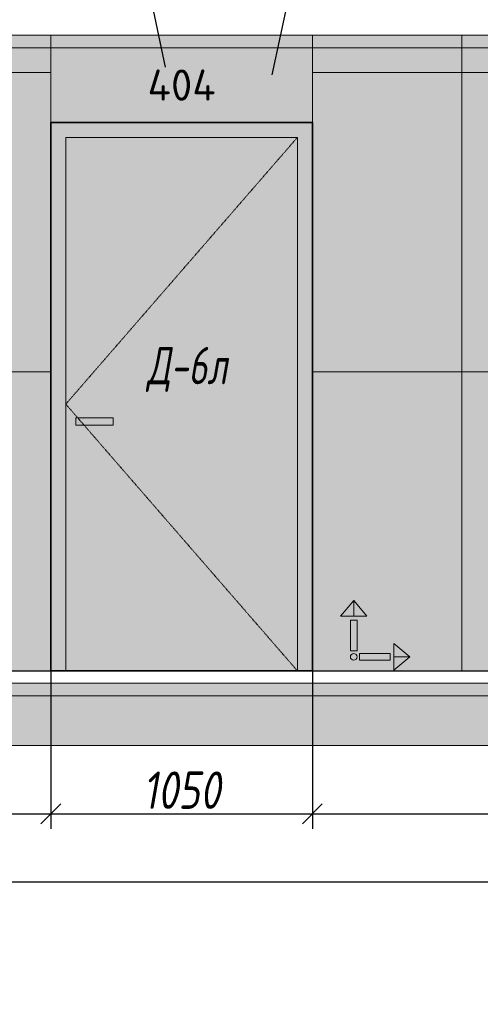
# Model space of a CAD drawing. Header units: millimetres. Extents: x -542966 to 178656, y -69521 to 267189.
# Tile 24 of 256: x -414101 to -412251, y 224410 to 228360. Entities that reach past the tile are written whole.
import ezdxf
from ezdxf import colors
from ezdxf.entities.mleader import LeaderData, LeaderLine
from ezdxf.math import Vec2, Vec3

# ---------------------------------------------------------------- set-up
doc = ezdxf.new("R2010")
doc.units = ezdxf.units.MM
doc.linetypes.add('( Hidden )', pattern=[0.375, 0.25, -0.125])
doc.linetypes.add('DASHDOT', pattern=[25.4, 12.7, -6.35, 0, -6.35])
doc.layers.get('Defpoints').update_dxf_attribs({"color": 31})
for name, color, linetype, lineweight in [('A-DETL-GENF', 7, 'Continuous', 5), ('dim_razv', 93, 'DASHDOT', 9), ('meb', 26, 'Continuous', 15), ('Двери', 7, 'Continuous', 5), ('Отделка стен', 253, 'Continuous', 0)]:
    doc.layers.add(name, color=color, linetype=linetype, lineweight=lineweight)
doc.layers.add('pol', color=7, linetype='Continuous', lineweight=15, true_color=0x738991)
doc.styles.add('fl_iso paper', font='isocpeur.ttf', dxfattribs={"width": 0.8, "oblique": 10})
doc.styles.add('GODT type AU', font='isocpeur.ttf')
doc.styles.add('In tre', font='isocpeur.ttf', dxfattribs={"width": 0.8, "oblique": 10})
doc.dimstyles.new('In tre 1_50', dxfattribs={"dimtxt": 150, "dimasz": 80, "dimexe": 60, "dimexo": 10, "dimgap": 20, "dimtad": 1, "dimdec": 0, "dimrnd": 5, "dimzin": 0, "dimdsep": 46, "dimtxsty": 'fl_iso paper', "dimblk": 'OBLIQUE', "dimcen": 0, "dimdle": 60, "dimadec": 0, "dimazin": 0, "dimtfac": 1, "dimtdec": 0, "dimtofl": 0, "dimtmove": 1, "dimatfit": 1, "dimfxl": 40, "dimtolj": 1, "dimtzin": 0, "dimarcsym": 1})

# ---------------------------------------------------------------- blocks, each defined once
blk = doc.blocks.new('*U12277')
at = {"layer": 'A-DETL-GENF'}
h = blk.add_hatch(dxfattribs=at)
h.set_pattern_fill('ANSI35', color=256, scale=10, style=0)
h.set_pattern_definition([(45, (62920.44773966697, 5.444273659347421e-10), (-44.90128060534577, 44.90128060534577), []), (45, (62965.34903966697, 5.444273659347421e-10), (-44.90128060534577, 44.90128060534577), [79.375, -15.875, 0, -15.875])])
h.paths.add_polyline_path([(0, -99.99999999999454), (63340.89547931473, -99.99999999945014), (63340.89547931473, -49.99999999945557), (0, -50)])
h = blk.add_hatch(dxfattribs=at)
h.set_pattern_fill('ANSI35', color=256, scale=20, style=0)
h.set_pattern_definition([(45, (62920.44773966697, 5.444273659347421e-10), (-89.80256121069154, 89.80256121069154), []), (45, (63010.25033966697, 5.444273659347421e-10), (-89.80256121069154, 89.80256121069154), [158.75, -31.75, 0, -31.75])])
h.paths.add_polyline_path([(0, -300), (63340.89547931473, -299.9999999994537), (63340.89547931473, -99.99999999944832), (0, -99.99999999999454)])
at = {"lineweight": 13}
blk.add_lwpolyline([(0, -50), (63340.8954793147, -49.99999999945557), (63340.8954793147, 5.444273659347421e-10), (0, 0)], close=True, dxfattribs=at)
at = {"lineweight": 30}
blk.add_lwpolyline([(0, 0), (63340.8954793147, 5.480653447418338e-10)], dxfattribs=at)
at = {"layer": 'A-DETL-GENF'}
for points in [[(0, -99.99999999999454), (63340.89547931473, -99.99999999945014), (63340.89547931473, -49.99999999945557), (0, -50)], [(0, -300), (63340.89547931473, -299.9999999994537), (63340.89547931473, -99.99999999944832), (0, -99.99999999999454)]]:
    blk.add_lwpolyline(points, close=True, dxfattribs=at)
blk = doc.blocks.new('*U12278')
at = {"layer": 'dim_razv', "true_color": 0xffffff, "transparency": 33554559}
h = blk.add_hatch(color=7, dxfattribs=at)
h.dxf.hatch_style = 1
h.paths.add_polyline_path([(0, 0), (62500.00000001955, 0), (62500.00000001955, 50), (0, 50)])
at = {"lineweight": 20, "transparency": 33554559}
blk.add_lwpolyline([(0, 0), (62500.00000001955, 0), (62500.00000001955, 50), (0, 50)], close=True, dxfattribs=at)
blk = doc.blocks.new('_Oblique')
at = {"color": 0, "linetype": 'ByBlock', "lineweight": -2}
blk.add_line((-0.5, -0.5), (0.5, 0.5), dxfattribs=at)
blk = doc.blocks.new('*D12397')
at = {"layer": 'Defpoints', "color": 0, "linetype": 'ByBlock', "transparency": 16777216}
for p in [(-416625.6179165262, 226055.5217562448), (-413975.6179165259, 226055.5217562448), (-413975.6179165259, 225174.2790260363)]:
    blk.add_point(p, dxfattribs=at)
at = {"layer": 'dim_razv', "color": 0, "linetype": 'ByBlock', "lineweight": -2, "transparency": 16777216}
for p, q in [((-416625.6179165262, 226045.5217562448), (-416625.6179165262, 225114.2790260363)), ((-413975.6179165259, 226045.5217562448), (-413975.6179165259, 225114.2790260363)), ((-416685.6179165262, 225174.2790260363), (-413915.6179165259, 225174.2790260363))]:
    blk.add_line(p, q, dxfattribs=at)
at = {"layer": 'dim_razv', "color": 0, "linetype": 'ByBlock', "lineweight": -2, "transparency": 16777216, "xscale": 80, "yscale": 80, "zscale": 80, "rotation": 180}
blk.add_blockref('_Oblique', (-416625.6179165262, 225174.2790260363), dxfattribs=at)
at = {"layer": 'dim_razv', "color": 0, "linetype": 'ByBlock', "lineweight": -2, "transparency": 16777216, "xscale": 80, "yscale": 80, "zscale": 80}
blk.add_blockref('_Oblique', (-413975.6179165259, 225174.2790260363), dxfattribs=at)
at = {"layer": 'dim_razv', "color": 0, "linetype": 'ByBlock', "transparency": 16777216, "insert": (-415300.617916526, 225269.2790260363), "char_height": 150, "attachment_point": 5, "style": 'fl_iso paper'}
blk.add_mtext('\\A1;2650', dxfattribs=at)
blk = doc.blocks.new('*D12285')
at = {"layer": 'Defpoints', "color": 0, "linetype": 'ByBlock', "transparency": 16777216}
for p in [(-413975.6179165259, 225931.9170076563), (-412925.617916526, 225931.9170076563), (-412925.617916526, 225174.2790260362)]:
    blk.add_point(p, dxfattribs=at)
at = {"layer": 'dim_razv', "color": 0, "linetype": 'ByBlock', "lineweight": -2, "transparency": 16777216}
for p, q in [((-413975.6179165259, 225921.9170076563), (-413975.6179165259, 225114.2790260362)), ((-412925.617916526, 225921.9170076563), (-412925.617916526, 225114.2790260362)), ((-414035.6179165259, 225174.2790260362), (-412865.617916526, 225174.2790260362))]:
    blk.add_line(p, q, dxfattribs=at)
at = {"layer": 'dim_razv', "color": 0, "linetype": 'ByBlock', "lineweight": -2, "transparency": 16777216, "xscale": 80, "yscale": 80, "zscale": 80, "rotation": 180}
blk.add_blockref('_Oblique', (-413975.6179165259, 225174.2790260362), dxfattribs=at)
at = {"layer": 'dim_razv', "color": 0, "linetype": 'ByBlock', "lineweight": -2, "transparency": 16777216, "xscale": 80, "yscale": 80, "zscale": 80}
blk.add_blockref('_Oblique', (-412925.617916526, 225174.2790260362), dxfattribs=at)
at = {"layer": 'dim_razv', "color": 0, "linetype": 'ByBlock', "transparency": 16777216, "insert": (-413450.6179165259, 225269.2790260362), "char_height": 150, "attachment_point": 5, "style": 'fl_iso paper'}
blk.add_mtext('\\A1;1050', dxfattribs=at)
blk = doc.blocks.new('*D12398')
at = {"layer": 'Defpoints', "color": 0, "linetype": 'ByBlock', "transparency": 16777216}
for p in [(-409475.6141617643, 225998.003998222), (-412925.617916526, 225931.9170076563), (-409475.6141617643, 225174.2790260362)]:
    blk.add_point(p, dxfattribs=at)
at = {"layer": 'dim_razv', "color": 0, "linetype": 'ByBlock', "lineweight": -2, "transparency": 16777216}
for p, q in [((-409475.6141617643, 225988.003998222), (-409475.6141617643, 225114.2790260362)), ((-412925.617916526, 225921.9170076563), (-412925.617916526, 225114.2790260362)), ((-412985.617916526, 225174.2790260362), (-409415.6141617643, 225174.2790260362))]:
    blk.add_line(p, q, dxfattribs=at)
at = {"layer": 'dim_razv', "color": 0, "linetype": 'ByBlock', "lineweight": -2, "transparency": 16777216, "xscale": 80, "yscale": 80, "zscale": 80, "rotation": 180}
blk.add_blockref('_Oblique', (-412925.617916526, 225174.2790260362), dxfattribs=at)
at = {"layer": 'dim_razv', "color": 0, "linetype": 'ByBlock', "lineweight": -2, "transparency": 16777216, "xscale": 80, "yscale": 80, "zscale": 80}
blk.add_blockref('_Oblique', (-409475.6141617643, 225174.2790260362), dxfattribs=at)
at = {"layer": 'dim_razv', "color": 0, "linetype": 'ByBlock', "transparency": 16777216, "insert": (-411200.6160391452, 225269.2790260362), "char_height": 150, "attachment_point": 5, "style": 'fl_iso paper'}
blk.add_mtext('\\A1;3450', dxfattribs=at)
blk = doc.blocks.new('*D12289')
at = {"layer": 'Defpoints', "color": 0, "linetype": 'ByBlock', "transparency": 16777216}
for p in [(-419645.6179165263, 225562.1951301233), (-399355.6179165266, 225493.781154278), (-399355.6179165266, 224901.8341947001)]:
    blk.add_point(p, dxfattribs=at)
at = {"layer": 'dim_razv', "color": 0, "linetype": 'ByBlock', "lineweight": -2, "transparency": 16777216}
for p, q in [((-419645.6179165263, 225552.1951301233), (-419645.6179165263, 224841.8341947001)), ((-399355.6179165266, 225483.781154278), (-399355.6179165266, 224841.8341947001)), ((-419705.6179165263, 224901.8341947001), (-399295.6179165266, 224901.8341947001))]:
    blk.add_line(p, q, dxfattribs=at)
at = {"layer": 'dim_razv', "color": 0, "linetype": 'ByBlock', "lineweight": -2, "transparency": 16777216, "xscale": 80, "yscale": 80, "zscale": 80, "rotation": 180}
blk.add_blockref('_Oblique', (-419645.6179165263, 224901.8341947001), dxfattribs=at)
at = {"layer": 'dim_razv', "color": 0, "linetype": 'ByBlock', "lineweight": -2, "transparency": 16777216, "xscale": 80, "yscale": 80, "zscale": 80}
blk.add_blockref('_Oblique', (-399355.6179165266, 224901.8341947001), dxfattribs=at)
at = {"layer": 'dim_razv', "color": 0, "linetype": 'ByBlock', "transparency": 16777216, "insert": (-409500.6179165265, 224996.8341947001), "char_height": 150, "attachment_point": 5, "style": 'fl_iso paper'}
blk.add_mtext('\\A1;20290', dxfattribs=at)
blk = doc.blocks.new('1')
at = {"layer": 'pol', "linetype": 'ByBlock'}
h = blk.add_hatch(color=1, dxfattribs=at)
h.paths.add_polyline_path([(35776.37094052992, 73135.39639349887), (35803.13788371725, 73135.39639349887), (35803.13788371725, 73258.96662115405), (35776.37094052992, 73258.96662115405)])
h.paths.add_polyline_path([(35789.75441212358, 73274.590307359), (35843.23165578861, 73274.590307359), (35789.75441212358, 73338.23494318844)])
h.paths.add_polyline_path([(35789.75441212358, 73274.590307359), (35736.27716845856, 73274.590307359), (35789.75441212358, 73338.23494318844)])
edge = h.paths.add_edge_path()
edge.add_arc((35789.75441212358, 73110.5113251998), 13.38347159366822, 0, 360)
h = blk.add_hatch(color=1, dxfattribs=at)
h.paths.add_polyline_path([(35813.30341440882, 73097.12785360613), (35813.30341440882, 73123.89479679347), (35936.87364206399, 73123.89479679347), (35936.87364206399, 73097.12785360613)])
h.paths.add_polyline_path([(35952.49732826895, 73110.5113251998), (35952.49732826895, 73163.98856886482), (36016.14196409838, 73110.5113251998)])
h.paths.add_polyline_path([(35952.49732826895, 73110.5113251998), (35952.49732826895, 73057.03408153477), (36016.14196409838, 73110.5113251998)])
at = {"layer": 'pol', "color": 1, "linetype": 'ByBlock'}
for points in [[(35789.75441212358, 73274.590307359), (35736.27716845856, 73274.590307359), (35789.75441212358, 73338.23494318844), (35789.75441212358, 73274.590307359)], [(35789.75441212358, 73274.590307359), (35843.23165578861, 73274.590307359), (35789.75441212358, 73338.23494318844), (35789.75441212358, 73274.590307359)], [(35952.49732826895, 73110.5113251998), (35952.49732826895, 73163.98856886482), (36016.14196409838, 73110.5113251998), (35952.49732826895, 73110.5113251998)], [(35952.49732826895, 73110.5113251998), (35952.49732826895, 73057.03408153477), (36016.14196409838, 73110.5113251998), (35952.49732826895, 73110.5113251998)]]:
    blk.add_lwpolyline(points, dxfattribs=at)
for points in [[(35776.37094052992, 73135.39639349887), (35803.13788371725, 73135.39639349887), (35803.13788371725, 73258.96662115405), (35776.37094052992, 73258.96662115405)], [(35813.30341440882, 73097.12785360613), (35813.30341440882, 73123.89479679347), (35936.87364206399, 73123.89479679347), (35936.87364206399, 73097.12785360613)]]:
    blk.add_lwpolyline(points, close=True, dxfattribs=at)
blk.add_circle((35789.75441212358, 73110.5113251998), 13.38347159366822, dxfattribs=at)

msp = doc.modelspace()

# ---------------------------------------------------------------- hatches: boundary and pattern name
at = {"layer": 'dim_razv', "true_color": 0xeceae4, "transparency": 33554687}
h = msp.add_hatch(dxfattribs=at)
h.set_pattern_fill('AR-SAND', color=254, scale=3, angle=315)
h.set_pattern_definition([(352.5, (122232.7705069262, 270348.658020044), (100.4260467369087, 107.2144046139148), [0, -115.824, 0, -129.54, 0, -123.825]), (322.5, (122232.7705069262, 270348.658020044), (247.4198554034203, 56.70327831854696), [0, -62.48400000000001, 0, -104.394, 0, -40.005]), (282.5, (122166.4962167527, 270414.9323102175), (168.0996935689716, -167.4899477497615), [0, -38.09999999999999, 0, -137.16, 0, -179.07]), (272.5, (122166.4962167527, 270414.9323102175), (209.2652344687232, -114.6843327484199), [0, -19.05, 0, -89.916, 0, -102.87])])
h.paths.add_polyline_path([(-452875.6179165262, 225748.0039982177), (-390375.6179165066, 225748.0039982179), (-390375.6179165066, 228298.0039982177), (-452875.6179165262, 228298.0039982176)])
h.paths.add_polyline_path([(-450945.6179165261, 227948.0039982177), (-449495.6179165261, 227948.0039982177), (-449495.6179165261, 225748.0039982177), (-450945.6179165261, 225748.0039982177)])
h.paths.add_polyline_path([(-447545.6179166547, 227948.0039982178), (-448245.6179165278, 227948.0039982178), (-448245.6179165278, 225898.0039982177), (-447545.6179166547, 225898.0039982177)], flags=16)
h.paths.add_polyline_path([(-447445.6179166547, 227948.0039982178), (-446445.6179165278, 227948.0039982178), (-446445.617916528, 225898.0039982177), (-447445.617916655, 225898.0039982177)], flags=16)
h.paths.add_polyline_path([(-446245.6179165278, 227948.0039982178), (-445095.6179165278, 227948.0039982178), (-445095.6179165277, 225898.0039982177), (-446245.6179165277, 225898.0039982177)], flags=16)
h.paths.add_polyline_path([(-444510.6933004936, 228248.0039982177), (-442810.6933004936, 228248.0039982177), (-442810.6933004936, 225748.0039982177), (-444510.6933004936, 225748.0039982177)], flags=16)
h.paths.add_polyline_path([(-442225.6179165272, 225748.0039982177), (-442225.6179165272, 227928.0039982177), (-440265.6179165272, 227928.0039982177), (-440265.6179165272, 225748.0039982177)], flags=17)
h.paths.add_polyline_path([(-439495.6179165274, 227948.0039982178), (-439845.6179165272, 227948.0039982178), (-439845.6179165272, 225898.0039982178), (-439495.6179165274, 225898.0039982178)], flags=16)
h.paths.add_polyline_path([(-439295.6179165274, 227948.0039982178), (-437695.6179165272, 227948.0039982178), (-437695.6179165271, 225898.0039982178), (-439295.6179165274, 225898.0039982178)], flags=16)
h.paths.add_polyline_path([(-437394.0226442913, 227948.0039982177), (-435944.0226442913, 227948.0039982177), (-435944.0226442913, 225748.0039982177), (-437394.0226442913, 225748.0039982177)])
h.paths.add_polyline_path([(-433695.6179165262, 227948.0039982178), (-431695.6179165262, 227948.0039982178), (-431695.6179165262, 225898.0039982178), (-433695.6179165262, 225898.0039982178)], flags=16)
h.paths.add_polyline_path([(-418120.6179165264, 227151.8502527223), (-417370.6179165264, 227151.8502527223), (-417370.6179165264, 225801.8502527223), (-418120.6179165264, 225801.8502527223)], flags=16)
h.paths.add_polyline_path([(-403350.6179165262, 227151.8502527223), (-402600.6179165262, 227151.8502527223), (-402600.6179165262, 225801.8502527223), (-403350.6179165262, 225801.8502527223)], flags=16)
h.paths.add_polyline_path([(-408125.6141617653, 225998.003998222), (-408125.6141617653, 226098.003998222), (-408025.6141617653, 226098.003998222), (-408025.6141617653, 225998.003998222)], flags=16)
edge = h.paths.add_edge_path(flags=0)
edge.add_arc((-408075.6141617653, 226048.0039982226), 28.35334468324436, 0, 360)
edge = h.paths.add_edge_path(flags=0)
edge.add_arc((-408089.1448063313, 226048.003998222), 3.950490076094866, 0, 360)
edge = h.paths.add_edge_path(flags=0)
edge.add_arc((-408062.0835171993, 226048.003998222), 3.950490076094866, 0, 360)
at = {"layer": 'dim_razv', "true_color": 0xcccccc}
h = msp.add_hatch(dxfattribs=at)
h.set_pattern_fill('AR-SAND', color=254, scale=3, angle=315)
h.set_pattern_definition([(352.5, (-534602.7117657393, 214609.3613901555), (100.4260467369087, 107.2144046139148), [0, -115.824, 0, -129.54, 0, -123.825]), (322.5, (-534602.7117657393, 214609.3613901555), (247.4198554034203, 56.70327831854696), [0, -62.48400000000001, 0, -104.394, 0, -40.005]), (282.5, (-534668.9860559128, 214675.635680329), (168.0996935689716, -167.4899477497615), [0, -38.09999999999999, 0, -137.16, 0, -179.07]), (272.5, (-534668.9860559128, 214675.635680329), (209.2652344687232, -114.6843327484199), [0, -19.05, 0, -89.916, 0, -102.87])])
h.paths.add_polyline_path([(-413725.6179165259, 226763.003998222), (-413875.6179165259, 226763.003998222), (-413875.6179165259, 226733.003998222), (-413725.6179165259, 226733.003998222)])
at = {"layer": 'meb', "lineweight": 9, "true_color": 0x000000, "transparency": 33554687}
h = msp.add_hatch(dxfattribs=at)
h.set_pattern_fill('WOOD6', color=18, scale=500, angle=70, pattern_type=2)
h.set_pattern_definition([(65.6014, (-567503.7537678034, 230918.7398972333), (171.008879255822, 469.8465072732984), [32.59599999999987, -6486.605499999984]), (74.3987, (-567466.1660629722, 230905.0590915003), (1582.275289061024, 5809.165424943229), [32.59599999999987, -6486.606499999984]), (66.9874, (-567678.0287416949, 230966.2081337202), (171.0084906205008, 469.8469811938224), [47.5655, -9465.5815]), (73.01270000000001, (-567706.2195203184, 230976.4687380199), (2608.347819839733, 8628.238857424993), [47.5655, -9465.5825]), (65.42620000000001, (-567558.6497715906, 230906.7950754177), (2692.964116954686, 5936.996905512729), [62.69950000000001, -12477.2345]), (74.5739, (-567431.7912677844, 230860.6223560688), (1582.276442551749, 5809.16498879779), [62.69950000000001, -12477.2365]), (68.15249999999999, (-567646.0031780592, 230922.6264486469), (171.0092826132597, 469.8465317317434), [77.5405, -15430.521]), (71.8476, (-567758.7613798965, 230963.6692061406), (4660.458578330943, 14266.39863364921), [77.5405, -15430.522]), (63.4182, (-567606.4894529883, 230921.546851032), (2008.926160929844, 4057.610654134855), [65.4315, -13020.817]), (74.5739, (-567380.1081736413, 230841.8112481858), (1582.276442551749, 5809.16498879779), [62.69950000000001, -12477.2365]), (71.8476, (-567798.6983162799, 230978.205062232), (4660.458578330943, 14266.39863364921), [77.5405, -15430.522]), (70, (-567493.3980322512, 230545.168941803), (-469.8463103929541, 171.0100716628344), [69.99999999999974, -429.999999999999]), (70, (-567545.0811263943, 230563.9800496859), (-469.8463103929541, 171.0100716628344), [69.99999999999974, -429.999999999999]), (70, (-567662.5427039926, 230606.7325676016), (-469.8463103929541, 171.0100716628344), [69.99999999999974, -429.999999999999]), (69.209, (-567736.309514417, 230633.5814908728), (12954.03862925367, 34127.6042208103), [72.507, -72434.40250000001]), (69.52250000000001, (-567773.7398207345, 230647.2050082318), (171.0104224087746, 469.8460337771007), [100.0035, -59902.08]), (82.609, (-567814.654977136, 230662.0969072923), (4409.753089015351, 34044.93653617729), [48.67399999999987, -38890.44099999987]), (61.46859999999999, (-567798.7986038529, 230656.3256593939), (1666.953899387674, 3117.900553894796), [50.5595, -10061.3315]), (70.47749999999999, (-567837.9518365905, 230670.5762706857), (19880.30710863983, 56082.73736222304), [100.0035, -59902.08]), (70.7899, (-567875.3835524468, 230684.2003010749), (11839.88184324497, 34001.03541367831), [72.507, -36430.962]), (70.7899, (-567915.3204888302, 230698.7361571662), (11839.88184324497, 34001.03541367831), [72.507, -36430.962]), (76.0724, (-567638.6012939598, 230672.5110510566), (3378.756305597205, 13668.72222803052), [118.163, -23514.439]), (63.92769999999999, (-567521.1397163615, 230629.7585331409), (4188.859441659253, 8585.068690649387), [118.163, -23514.4345]), (76.0724, (-567710.5724217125, 230701.3668437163), (3378.756305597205, 13668.72222803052), [118.163, -23514.439]), (63.92769999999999, (-567851.5258052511, 230752.6595700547), (4188.859441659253, 8585.068690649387), [118.163, -23514.4345]), (85.9453, (-567559.3492965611, 230707.5163493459), (43.18626294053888, 1580.547963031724), [36.40049999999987, -3603.652499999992]), (80.954, (-567594.3891057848, 230669.7213527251), (385.2068691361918, 2520.240604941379), [78.93849999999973, -15708.71149999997]), (59.04609999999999, (-567556.8014009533, 230656.040546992), (6795.457534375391, 11360.96663924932), [78.93849999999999, -15708.706]), (80.954, (-567738.7545726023, 230740.8891965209), (385.2068691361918, 2520.240604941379), [78.93849999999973, -15708.71149999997]), (59.04609999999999, (-567804.5330560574, 230764.8306065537), (6795.457534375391, 11360.96663924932), [78.93849999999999, -15708.706]), (74.7636, (-567684.3076633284, 230678.5050312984), (1411.26848667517, 5339.318000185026), [120.416, -5900.380999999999]), (63.92769999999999, (-567469.4566222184, 230610.947425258), (4188.859441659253, 8585.068690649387), [118.163, -23514.4345]), (63.92769999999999, (-567891.4627416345, 230767.195426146), (4188.859441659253, 8585.068690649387), [118.163, -23514.4345]), (46.80159999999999, (-567787.4493043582, 230753.2917405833), (1794.733446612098, 2007.21474659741), [38.07899999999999, -3769.801999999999]), (63.9911, (-567808.3937242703, 230710.3664418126), (2179.938323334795, 4527.455937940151), [47.76249999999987, -9504.721999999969]), (73.36639999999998, (-567618.0454393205, 230590.5368877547), (2266.322845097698, 7688.548159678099), [82.6425, -8432.050000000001]), (66.6337, (-567589.5783910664, 230580.1757295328), (171.0086902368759, 469.8466142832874), [82.6425, -8432.049]), (71.5911, (-567703.2628741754, 230621.5534974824), (5515.517783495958, 16615.62667331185), [60.023, -17946.92]), (70, (-567610.1600848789, 230787.2001857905), (-469.8463103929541, 171.0100716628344), [62.49999999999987, -437.499999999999]), (70, (-567469.2061917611, 230735.8971642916), (-469.8463103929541, 171.0100716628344), [62.49999999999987, -437.499999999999]), (51.56520000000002, (-567526.8487552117, 230826.0488968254), (171.0086669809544, 469.8467105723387), [31.623, -1549.5145]), (63.2903, (-567546.0830744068, 230787.8220611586), (2008.926495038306, 4057.610403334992), [42.793, -8515.826]), (76.34009999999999, (-567556.7755177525, 230743.8257925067), (898.2401595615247, 3929.778490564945), [45.277, -4482.415000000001]), (80.61959999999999, (-567512.3387823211, 230778.2005876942), (385.2061186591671, 2520.240566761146), [40.69699999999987, -8098.711999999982]), (92.61979999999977, (-567505.705671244, 230818.3534436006), (-212.463998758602, 3801.952824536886), [32.49999999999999, -6467.496999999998]), (70, (-567581.9779339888, 230747.6778329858), (-469.8463103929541, 171.0100716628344), [94.99999999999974, -404.999999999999]), (70, (-567516.199450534, 230723.7364229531), (-469.8463103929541, 171.0100716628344), [94.99999999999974, -404.999999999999]), (73.36639999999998, (-567726.3434008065, 230818.8456767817), (2266.322845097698, 7688.548159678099), [85.147, -8429.5455]), (66.6337, (-567763.9311056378, 230832.5264825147), (171.0086902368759, 469.8466142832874), [85.147, -8429.545]), (70, (-567417.5230976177, 230717.0860564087), (-469.8463103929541, 171.0100716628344), [62.49999999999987, -437.499999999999]), (51.56520000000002, (-567559.3492965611, 230707.5163493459), (171.0086669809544, 469.8467105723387), [55.34, -1525.7975]), (65.2365, (-567524.9486181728, 230750.864859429), (171.0091782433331, 469.8467425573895), [30.104, -5990.692]), (77.4314, (-567774.6494321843, 230700.7449683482), (1625.459453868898, 7389.714304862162), [57.987, -11539.4265]), (88.4349, (-567762.0309685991, 230757.3424451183), (-127.8253561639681, 1110.702123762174), [23.717, -1557.4215]), (63.66, (-567588.783825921, 230845.9309745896), (171.0083457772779, 469.8471067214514), [67.91550000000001, -4459.7755]), (76.34009999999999, (-567447.8299328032, 230794.6279530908), (898.2401595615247, 3929.778490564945), [67.91550000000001, -4459.7765]), (71.273, (-567682.1312126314, 230816.0559784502), (7054.607549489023, 20844.24380881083), [112.528, -22393.0265]), (68.7271, (-567799.5999674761, 230858.80631987), (171.0088507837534, 469.8466632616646), [112.528, -22393.0255]), (61.0275, (-567549.4860203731, 230836.9486319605), (3162.809465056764, 5765.986942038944), [48.08849999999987, -9569.599999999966]), (70, (-567652.6621723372, 230794.688347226), (-469.8463103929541, 171.0100716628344), [134.9999999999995, -364.999999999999]), (76.34009999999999, (-567396.14683866, 230775.8168452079), (898.2401595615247, 3929.778490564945), [67.91550000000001, -4459.7765]), (68.7271, (-567839.5369038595, 230873.3421759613), (171.0088507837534, 469.8466632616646), [112.528, -22393.0255]), (60.5378, (-567526.1923689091, 230879.0188803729), (171.0090827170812, 469.8467114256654), [45.6205, -2995.7595]), (70, (-567701.9701517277, 230900.4296502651), (-469.8463103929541, 171.0100716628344), [69.99999999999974, -429.999999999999]), (70, (-567730.1609303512, 230910.6902545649), (-469.8463103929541, 171.0100716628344), [69.99999999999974, -429.999999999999]), (79.211, (-567483.707536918, 230813.0072219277), (556.2152697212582, 2990.087708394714), [93.70849999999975, -18647.95499999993]), (76.49159999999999, (-567757.8260281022, 231112.32110332), (14455.54399161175, 60185.54545595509), [57.86199999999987, -83980.95799999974]), (76.49159999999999, (-567717.8890917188, 231097.7852472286), (14455.54399161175, 60185.54545595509), [57.86199999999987, -83980.95799999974]), (80.04180000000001, (-567680.9912208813, 231060.4019430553), (8425.603221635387, 48013.86418706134), [81.24449999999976, -57297.75549999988]), (62.093, (-567659.4335533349, 231009.9884828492), (6838.637756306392, 12941.51717038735), [121.152, -18051.623]), (63.55149999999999, (-567591.0726633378, 231051.618264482), (13892.44688303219, 27933.07367464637), [57.86599999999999, -89005.62]), (67.1373, (-567561.1804117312, 231016.7943747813), (171.0122466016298, 469.8453488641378), [50.0625, -9962.4325]), (71.7899, (-567516.5450122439, 231000.5484179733), (4831.468504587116, 14736.24478523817), [80.039, -15927.7715]), (70, (-567460.5780385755, 231022.7452163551), (-469.8463103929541, 171.0100716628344), [39.99999999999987, -459.999999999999]), (70, (-567432.3872599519, 231012.4846120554), (-469.8463103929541, 171.0100716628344), [39.99999999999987, -459.999999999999]), (68.2101, (-567403.7818977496, 230959.5060007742), (171.0098555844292, 469.846352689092), [80.039, -15927.7715]), (68.2101, (-567352.0988036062, 230940.6948928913), (171.0098555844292, 469.846352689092), [80.039, -15927.7715]), (66.42379999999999, (-567532.575049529, 230963.8157635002), (171.0091851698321, 469.8468473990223), [40.078, -7975.5305]), (73.57629999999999, (-567415.1134719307, 230921.0632455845), (2095.309096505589, 7218.702967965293), [40.078, -7975.531500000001]), (66.42379999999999, (-567617.1473853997, 230994.5975763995), (171.0091851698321, 469.8468473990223), [40.078, -7975.5305]), (73.57629999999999, (-567734.6076398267, 231037.346420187), (2095.309096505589, 7218.702967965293), [40.078, -7975.531500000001]), (66.42379999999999, (-567490.2888815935, 230948.4248570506), (171.0091851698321, 469.8468473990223), [40.078, -7975.5305]), (73.57629999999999, (-567457.399639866, 230936.4541520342), (2095.309096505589, 7218.702967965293), [40.078, -7975.531500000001]), (66.42379999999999, (-567577.2104490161, 230980.0617203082), (171.0091851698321, 469.8468473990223), [40.078, -7975.5305]), (73.57629999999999, (-567363.4303777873, 230902.2521377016), (2095.309096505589, 7218.702967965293), [40.078, -7975.531500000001]), (73.57629999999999, (-567774.5445762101, 231051.8822762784), (2095.309096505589, 7218.702967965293), [40.078, -7975.531500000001]), (73.57629999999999, (-567692.3227950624, 231021.9591878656), (2095.309096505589, 7218.702967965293), [40.078, -7975.531500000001]), (63.66, (-567601.1173481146, 231031.3302308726), (171.0083457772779, 469.8471067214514), [22.6385, -4505.052500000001]), (76.34009999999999, (-567723.2796102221, 231075.7925938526), (898.2401595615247, 3929.778490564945), [22.6385, -4505.053500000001]), (76.34009999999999, (-567763.2165466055, 231090.328449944), (898.2401595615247, 3929.778490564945), [22.6385, -4505.053500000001]), (70.2731, (-567474.2588443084, 230985.1575115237), (-469.8465600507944, 171.009908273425), [40.00049999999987, -460.004999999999]), (70, (-567446.0680656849, 230974.8969072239), (-469.8463103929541, 171.0100716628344), [39.99999999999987, -459.999999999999]), (51.56520000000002, (-567642.5316800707, 231107.5940368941), (171.0086669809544, 469.8467105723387), [23.717, -1557.4205]), (92.61979999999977, (-567642.5307403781, 231107.5936948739), (-212.463998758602, 3801.952824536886), [24.37499999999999, -6475.621999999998]), (71.5911, (-567541.7297031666, 231062.9237844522), (5515.517783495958, 16615.62667331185), [30.012, -17976.931])])
h.paths.add_polyline_path([(-413975.6179165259, 227948.003998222), (-412925.6179165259, 227948.003998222), (-412925.6179165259, 228298.003998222), (-413975.6179165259, 228298.003998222)])
h.paths.add_polyline_path([(-412925.617916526, 227948.003998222), (-413975.6179165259, 227948.003998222), (-413975.6179165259, 225748.003998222), (-412925.617916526, 225748.003998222)])

# ---------------------------------------------------------------- linework, layer by layer
at = {"lineweight": 13}
for points in [[(-413975.6179165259, 227948.003998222), (-412925.6179165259, 227948.003998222), (-412925.6179165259, 228298.003998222), (-413975.6179165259, 228298.003998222)], [(-412985.617916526, 227888.003998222), (-413915.6179165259, 227888.003998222), (-413915.6179165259, 225748.003998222), (-412985.617916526, 225748.003998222)], [(-413725.6179165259, 226763.003998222), (-413875.6179165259, 226763.003998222), (-413875.6179165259, 226733.003998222), (-413725.6179165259, 226733.003998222)]]:
    msp.add_lwpolyline(points, close=True, dxfattribs=at)
at = {"lineweight": 35}
msp.add_lwpolyline([(-412925.617916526, 227948.003998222), (-413975.6179165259, 227948.003998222), (-413975.6179165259, 225748.003998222), (-412925.617916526, 225748.003998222)], close=True, dxfattribs=at)
at = {"linetype": '( Hidden )', "lineweight": 13, "ltscale": 10}
msp.add_lwpolyline([(-412985.6179165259, 227888.003998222), (-413915.6179165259, 226818.003998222), (-412985.6179165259, 225748.003998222)], dxfattribs=at)
at = {"layer": 'Отделка стен', "transparency": 33554687}
for points in [[(-414295.6179165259, 228298.0039982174), (-414295.6179165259, 228148.0039982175), (-413975.6179165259, 228148.0039982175), (-413975.6179165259, 228298.0039982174)], [(-412925.6179165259, 228298.0039982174), (-412925.6179165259, 228148.0039982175), (-412325.6179165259, 228148.0039982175), (-412325.6179165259, 228298.0039982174)], [(-412325.6179165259, 228298.0039982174), (-412325.6179165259, 228148.0039982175), (-411725.6179165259, 228148.0039982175), (-411725.6179165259, 228298.0039982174)], [(-414295.617916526, 228148.0039982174), (-414295.617916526, 226948.0039982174), (-413975.6179165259, 226948.0039982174), (-413975.6179165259, 228148.0039982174)], [(-412925.617916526, 228148.0039982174), (-412925.617916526, 226948.0039982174), (-412325.617916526, 226948.0039982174), (-412325.617916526, 228148.0039982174)], [(-412325.617916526, 228148.0039982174), (-412325.617916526, 226948.0039982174), (-411725.617916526, 226948.0039982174), (-411725.617916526, 228148.0039982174)], [(-414295.617916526, 226948.0039982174), (-414295.617916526, 225748.0039982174), (-413975.6179165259, 225748.0039982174), (-413975.6179165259, 226948.0039982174)], [(-412925.617916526, 226948.0039982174), (-412925.617916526, 225748.0039982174), (-412325.617916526, 225748.0039982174), (-412325.617916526, 226948.0039982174)], [(-412325.617916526, 226948.0039982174), (-412325.617916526, 225748.0039982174), (-411725.617916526, 225748.0039982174), (-411725.617916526, 226948.0039982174)]]:
    msp.add_lwpolyline(points, close=True, dxfattribs=at)

# ---------------------------------------------------------------- block references
for name, p in [('*U12278', (-452875.6179165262, 228248.0039982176)), ('*U12277', (-453296.0656561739, 225748.0039982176))]:
    msp.add_blockref(name, p)
at = {"linetype": 'ByBlock', "xscale": 0.9938708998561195, "yscale": 0.9938708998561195, "zscale": 0.9938708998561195}
msp.add_blockref('1', (-448329.8716089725, 153141.728955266), dxfattribs=at)

# ---------------------------------------------------------------- texts
at = {"layer": 'dim_razv', "color": 254, "true_color": 0xcccccc, "insert": (-413450.6179165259, 228098.003998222), "char_height": 125, "attachment_point": 5, "style": 'GODT type AU'}
msp.add_mtext_dynamic_manual_height_columns('404', width=166.3838104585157, gutter_width=12.5, heights=[0], dxfattribs=at)
at = {"layer": 'Двери', "lineweight": 0, "insert": (-413428.7480785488, 226957.3894681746), "char_height": 150, "attachment_point": 5, "style": 'fl_iso paper'}
msp.add_mtext_dynamic_manual_height_columns('{\\W0.7;Д-6л}', width=190.261031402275, gutter_width=1350, heights=[0], dxfattribs=at)

# ---------------------------------------------------------------- dimensions: what is measured, and where the dimension line sits
at = {"layer": 'dim_razv', "color": 18, "linetype": 'ByBlock', "true_color": 0x000000}
for base, p1, p2, picture, middle in [((-413975.6179165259, 225174.2790260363), (-416625.6179165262, 226055.5217562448), (-413975.6179165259, 226055.5217562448), '*D12397', (-415300.617916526, 225269.2790260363)), ((-409475.6141617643, 225174.2790260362), (-412925.617916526, 225931.9170076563), (-409475.6141617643, 225998.003998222), '*D12398', (-411200.6160391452, 225269.2790260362)), ((-412925.617916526, 225174.2790260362), (-413975.6179165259, 225931.9170076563), (-412925.617916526, 225931.9170076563), '*D12285', (-413450.6179165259, 225269.2790260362)), ((-399355.6179165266, 224901.8341947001), (-419645.6179165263, 225562.1951301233), (-399355.6179165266, 225493.781154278), '*D12289', (-409500.6179165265, 224996.8341947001))]:
    dim = msp.add_linear_dim(base=base, p1=p1, p2=p2, dimstyle='In tre 1_50', dxfattribs=at)
    dim.commit()
    dim.dimension.update_dxf_attribs({"geometry": picture, "text_midpoint": middle})

# ---------------------------------------------------------------- leaders
at = {"layer": 'dim_razv', "color": 0, "linetype": 'ByBlock'}
ml = msp.add_multileader_mtext('Standard', dxfattribs=at)
ml.set_content('Цифры номера квартиры (аппартаментов), цвет металлический светлый, \\Pвысота номера - 130*мм', style='In tre')
ml.set_leader_properties()
ml.build(insert=Vec2(0, 0))
ml.multileader.update_dxf_attribs({"text_left_attachment_type": 6, "text_right_attachment_type": 6, "dogleg_length": 1, "arrow_head_size": 0, "scale": 49.99999999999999})
ctx = ml.context
ctx.base_point, ctx.scale, ctx.char_height, ctx.arrow_head_size, ctx.landing_gap_size, ctx.plane_origin = Vec3(-433825.626492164, 230428.6712108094), 49.99999999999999, 150, 0, 4.499999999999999, Vec3(-425325.5618855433, 228321.6430222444)
ctx.left_attachment, ctx.right_attachment = 6, 6
notes = []
notes.append((ctx, [(0, (1, 1, 0), (-430404.2506848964, 230428.6712108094), (-1, 0), 49.99999999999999, [(1, [(-430108.9497917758, 228153.2399993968)], 0, [])])]))
ctx.mtext.insert, ctx.mtext.width, ctx.mtext.defined_height, ctx.mtext.flow_direction = Vec3(-433821.1264921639, 230623.6712108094), 3469.078714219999, 696.6098129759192, 5
ml = msp.add_multileader_mtext('Standard', dxfattribs=at)
ml.set_content('Отделка дверного полотна и стены над дверным проемом в один цвет,\\Pотделка над дверью - дверным добором', style='In tre')
ml.set_leader_properties()
ml.build(insert=Vec2(0, 0))
ml.multileader.update_dxf_attribs({"text_left_attachment_type": 6, "text_right_attachment_type": 6, "dogleg_length": 1, "arrow_head_size": 0, "scale": 49.99999999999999})
ctx = ml.context
ctx.base_point, ctx.scale, ctx.char_height, ctx.arrow_head_size, ctx.landing_gap_size, ctx.plane_origin = Vec3(-429085.1597991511, 230428.6712108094), 49.99999999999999, 150, 0, 4.499999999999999, Vec3(-424818.3262139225, 228087.518332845)
ctx.left_attachment, ctx.right_attachment = 6, 6
notes.append((ctx, [(1, (1, 1, 0), (-429135.1597991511, 230428.6712108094), (1, 0), 49.99999999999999, [(1, [(-429630.7289583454, 228121.7392795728)], 0, [])])]))
ctx.mtext.insert, ctx.mtext.width, ctx.mtext.defined_height, ctx.mtext.flow_direction = Vec3(-429080.6597991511, 230623.6712108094), 3361.19073885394, 696.6098129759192, 5
ml = msp.add_multileader_mtext('Standard', dxfattribs=at)
ml.set_content('Отделка дверного полотна и стены над дверным проемом в один цвет,\\Pотделка над дверью - дверным добором', style='In tre')
ml.set_leader_properties()
ml.build(insert=Vec2(0, 0))
ml.multileader.update_dxf_attribs({"text_left_attachment_type": 6, "text_right_attachment_type": 6, "dogleg_length": 1, "arrow_head_size": 0, "scale": 49.99999999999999})
ctx = ml.context
ctx.base_point, ctx.scale, ctx.char_height, ctx.arrow_head_size, ctx.landing_gap_size, ctx.plane_origin = Vec3(-412541.6381039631, 230445.6187590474), 49.99999999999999, 150, 0, 4.499999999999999, Vec3(-406924.8045187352, 228104.465881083)
ctx.left_attachment, ctx.right_attachment = 6, 6
notes.append((ctx, [(1, (1, 1, 0), (-412591.6381039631, 230445.6187590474), (1, 0), 49.99999999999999, [(1, [(-413087.2072631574, 228138.6868278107)], 0, [])])]))
ctx.mtext.insert, ctx.mtext.width, ctx.mtext.defined_height, ctx.mtext.flow_direction = Vec3(-412537.1381039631, 230640.6187590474), 3092.716304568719, 696.6098129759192, 5
ml = msp.add_multileader_mtext('Standard', dxfattribs=at)
ml.set_content('Потолок подвесной, реечный\\Pрейка 50х50 белого цвета, шаг рейки 120-125мм', style='In tre')
ml.set_leader_properties()
ml.build(insert=Vec2(0, 0))
ml.multileader.update_dxf_attribs({"text_left_attachment_type": 6, "text_right_attachment_type": 6, "dogleg_length": 1, "arrow_head_size": 0, "scale": 49.99999999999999})
ctx = ml.context
ctx.base_point, ctx.scale, ctx.char_height, ctx.arrow_head_size, ctx.landing_gap_size, ctx.plane_origin = Vec3(-360037.0267389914, 230282.8191738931), 49.99999999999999, 150, 0, 4.499999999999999, Vec3(-367470.8570477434, 228488.2816305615)
ctx.left_attachment, ctx.right_attachment, ctx.text_align_type = 6, 6, 2
notes.append((ctx, [(0, (1, 1, 0), (-360087.0267389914, 230282.8191738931), (1, 0), 49.99999999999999, [(0, [(-361358.454303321, 228048.0039982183), (-360006.4732595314, 228298.0039982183)], 0, [])])]))
ctx.mtext.insert, ctx.mtext.width, ctx.mtext.defined_height, ctx.mtext.alignment, ctx.mtext.flow_direction = Vec3(-357839.6365987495, 230477.8191738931), 2509.514554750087, 696.6098129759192, 3, 5
ml = msp.add_multileader_mtext('Standard', dxfattribs=at)
ml.set_content('Цифры номера квартиры (аппартаментов), цвет металлический светлый, \\Pвысота номера - 130*мм', style='In tre')
ml.set_leader_properties()
ml.build(insert=Vec2(0, 0))
ml.multileader.update_dxf_attribs({"text_left_attachment_type": 6, "text_right_attachment_type": 6, "dogleg_length": 1, "arrow_head_size": 0, "scale": 49.99999999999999})
ctx = ml.context
ctx.base_point, ctx.scale, ctx.char_height, ctx.arrow_head_size, ctx.landing_gap_size, ctx.plane_origin = Vec3(-417349.1899492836, 230133.128113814), 49.99999999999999, 150, 0, 4.499999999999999, Vec3(-407382.040190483, 228338.5905704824)
ctx.left_attachment, ctx.right_attachment = 6, 6
notes.append((ctx, [(0, (1, 1, 0), (-413927.8141420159, 230133.128113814), (-1, 0), 49.99999999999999, [(1, [(-413515.4280967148, 228170.1875476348)], 0, [])])]))
ctx.mtext.insert, ctx.mtext.width, ctx.mtext.defined_height, ctx.mtext.flow_direction = Vec3(-417344.6899492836, 230328.128113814), 3469.078714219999, 696.6098129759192, 5
ml = msp.add_multileader_mtext('Standard', dxfattribs=at)
ml.set_content('Потолок подвесной, реечный\\Pрейка 50х50 белого цвета, шаг рейки 120-125мм', style='In tre')
ml.set_leader_properties()
ml.build(insert=Vec2(0, 0))
ml.multileader.update_dxf_attribs({"text_left_attachment_type": 6, "text_right_attachment_type": 6, "dogleg_length": 1, "arrow_head_size": 0, "scale": 49.99999999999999})
ctx = ml.context
ctx.base_point, ctx.scale, ctx.char_height, ctx.arrow_head_size, ctx.landing_gap_size, ctx.plane_origin = Vec3(-452229.0642046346, 230109.2812023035), 49.99999999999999, 150, 0, 4.499999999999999, Vec3(-444981.9595346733, 228314.7436589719)
ctx.left_attachment, ctx.right_attachment = 6, 6
notes.append((ctx, [(0, (1, 1, 0), (-449977.1740643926, 230109.2812023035), (-1, 0), 49.99999999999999, [(1, [(-449794.3622790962, 228291.1046349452)], 0, [])])]))
ctx.mtext.insert, ctx.mtext.width, ctx.mtext.defined_height, ctx.mtext.flow_direction = Vec3(-452224.5642046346, 230304.2812023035), 2509.514554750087, 696.6098129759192, 5
ml = msp.add_multileader_mtext('Standard', dxfattribs=at)
ml.set_content('Плитка керамогранитная, настенная, размер плитки 600х1200мм, расположить вертикально', style='In tre')
ml.set_leader_properties()
ml.build(insert=Vec2(0, 0))
ml.multileader.update_dxf_attribs({"text_left_attachment_type": 6, "text_right_attachment_type": 6, "dogleg_length": 1, "arrow_head_size": 0, "scale": 49.99999999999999})
ctx = ml.context
ctx.base_point, ctx.scale, ctx.char_height, ctx.arrow_head_size, ctx.landing_gap_size, ctx.plane_origin = Vec3(-439283.113139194, 229702.4685186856), 49.99999999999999, 150, 0, 4.499999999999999, Vec3(-438669.0195132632, 229582.0176885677)
ctx.left_attachment, ctx.right_attachment = 6, 6
notes.append((ctx, [(1, (1, 1, 0), (-439333.113139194, 229702.4685186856), (1, 0), 49.99999999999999, [(1, [(-439900.3291223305, 228008.6430729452)], 0, [])])]))
ctx.mtext.insert, ctx.mtext.width, ctx.mtext.defined_height, ctx.mtext.flow_direction = Vec3(-439278.613139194, 229897.4685186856), 3060.297465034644, 696.6098129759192, 5
ml = msp.add_multileader_mtext('Standard', dxfattribs=at)
ml.set_content('Шкаф пожарный встроенный', style='In tre')
ml.set_leader_properties()
ml.build(insert=Vec2(0, 0))
ml.multileader.update_dxf_attribs({"text_left_attachment_type": 6, "text_right_attachment_type": 6, "dogleg_length": 1, "arrow_head_size": 0, "scale": 49.99999999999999})
ctx = ml.context
ctx.base_point, ctx.scale, ctx.char_height, ctx.arrow_head_size, ctx.landing_gap_size, ctx.plane_origin = Vec3(-420507.144606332, 224411.9679769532), 49.99999999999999, 150, 0, 4.499999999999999, Vec3(-410150.9100750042, 222744.9961872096)
ctx.left_attachment, ctx.right_attachment = 6, 6
notes.append((ctx, [(0, (1, 1, 0), (-418309.6955592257, 224411.9679769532), (-1, 0), 49.99999999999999, [(1, [(-417709.8725489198, 226080.8119553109)], 0, [])])]))
ctx.mtext.insert, ctx.mtext.width, ctx.mtext.defined_height, ctx.mtext.flow_direction = Vec3(-420502.644606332, 224606.9679769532), 2509.514554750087, 696.6098129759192, 5
ml = msp.add_multileader_mtext('Standard', dxfattribs=at)
ml.set_content('Решетка вентиляционная декоративная 700х550 в цвет стен', style='In tre')
ml.set_leader_properties()
ml.build(insert=Vec2(0, 0))
ml.multileader.update_dxf_attribs({"text_left_attachment_type": 6, "text_right_attachment_type": 6, "dogleg_length": 1, "arrow_head_size": 0, "scale": 49.99999999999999})
ctx = ml.context
ctx.base_point, ctx.scale, ctx.char_height, ctx.arrow_head_size, ctx.landing_gap_size, ctx.plane_origin = Vec3(-452684.0877941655, 224565.6874760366), 49.99999999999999, 150, 0, 4.499999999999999, Vec3(-444776.7410586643, 222771.149932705)
ctx.left_attachment, ctx.right_attachment = 6, 6
notes.append((ctx, [(0, (1, 1, 0), (-449788.777272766, 224565.6874760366), (-1, 0), 49.99999999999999, [(1, [(-448938.4119223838, 225848.0039982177)], 0, [])])]))
ctx.mtext.insert, ctx.mtext.width, ctx.mtext.defined_height, ctx.mtext.flow_direction = Vec3(-452679.5877941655, 224760.6874760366), 2996.731932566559, 696.6098129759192, 5
ml = msp.add_multileader_mtext('Standard', dxfattribs=at)
ml.set_content('Зеркало на стене, выполнить в один уровень с отделкой стен', style='In tre')
ml.set_leader_properties()
ml.build(insert=Vec2(0, 0))
ml.multileader.update_dxf_attribs({"text_left_attachment_type": 6, "text_right_attachment_type": 6, "dogleg_length": 1, "arrow_head_size": 0, "scale": 49.99999999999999})
ctx = ml.context
ctx.base_point, ctx.scale, ctx.char_height, ctx.arrow_head_size, ctx.landing_gap_size, ctx.plane_origin = Vec3(-447338.4863186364, 224560.6874760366), 49.99999999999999, 150, 0, 4.499999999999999, Vec3(-439596.2265594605, 222766.149932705)
ctx.left_attachment, ctx.right_attachment = 6, 6
notes.append((ctx, [(0, (1, 1, 0), (-444415.9433197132, 224560.6874760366), (-1, 0), 49.99999999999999, [(1, [(-443757.89742318, 225843.0039982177)], 0, [])])]))
ctx.mtext.insert, ctx.mtext.width, ctx.mtext.defined_height, ctx.mtext.flow_direction = Vec3(-447333.9863186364, 224755.6874760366), 3043.138068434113, 696.6098129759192, 5
ml = msp.add_multileader_mtext('Standard', dxfattribs=at)
ml.set_content('Решетка вентиляционная декоративная 700х550 в цвет стен', style='In tre')
ml.set_leader_properties()
ml.build(insert=Vec2(0, 0))
ml.multileader.update_dxf_attribs({"text_left_attachment_type": 6, "text_right_attachment_type": 6, "dogleg_length": 1, "arrow_head_size": 0, "scale": 49.99999999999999})
ctx = ml.context
ctx.base_point, ctx.scale, ctx.char_height, ctx.arrow_head_size, ctx.landing_gap_size, ctx.plane_origin = Vec3(-434170.7514072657, 224565.6827101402), 49.99999999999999, 150, 0, 4.499999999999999, Vec3(-430730.1559577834, 222771.1451668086)
ctx.left_attachment, ctx.right_attachment = 6, 6
notes.append((ctx, [(1, (1, 1, 0), (-434220.7514072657, 224565.6827101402), (1, 0), 49.99999999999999, [(1, [(-434891.8268215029, 225847.9992323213)], 0, [])])]))
ctx.mtext.insert, ctx.mtext.width, ctx.mtext.defined_height, ctx.mtext.flow_direction = Vec3(-434166.2514072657, 224760.6827101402), 2996.731932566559, 696.6098129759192, 5
for ctx, leaders in notes:
    for number, flags, end, landing, length, lines in leaders:
        leader = LeaderData()
        leader.index, (leader.has_last_leader_line, leader.has_dogleg_vector, leader.attachment_direction) = number, flags
        leader.last_leader_point, leader.dogleg_vector, leader.dogleg_length = Vec3(end), Vec3(landing), length
        for number, points, colour, breaks in lines:
            line = LeaderLine()
            line.index, line.vertices, line.color, line.breaks = number, Vec3.list(points), colors.encode_raw_color(colour), breaks
            leader.lines.append(line)
        ctx.leaders.append(leader)

doc.saveas('drawing.dxf')
